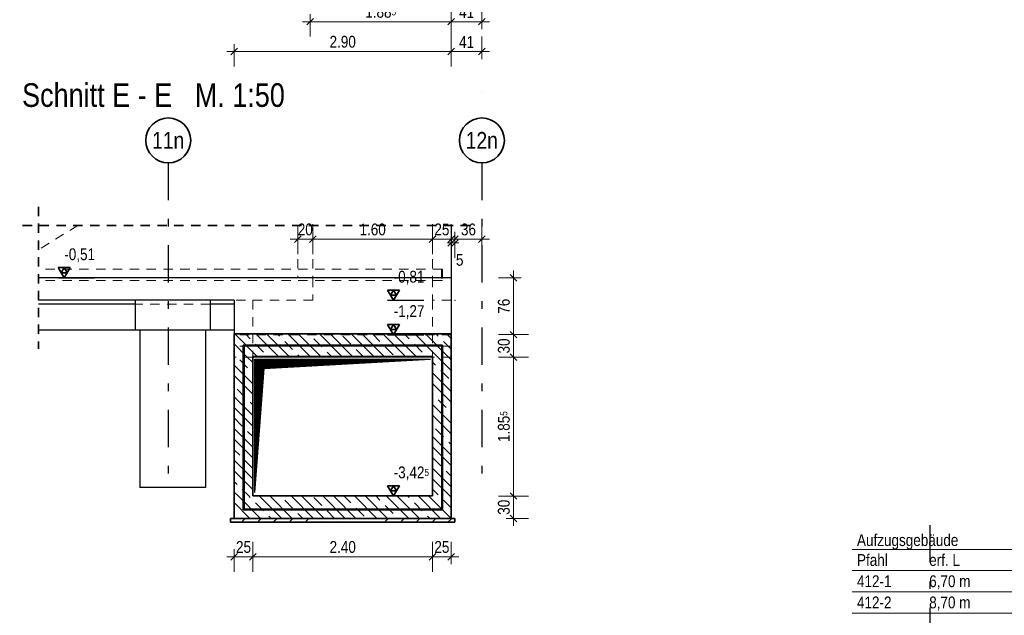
# Model space of a CAD drawing. Header units: millimetres. Extents: x -50 to 85, y 0 to 206.
# Tile 87 of 152: x 40.9 to 54.06, y 8.47 to 16.43. Entities that reach past the tile are written whole.
import ezdxf
from ezdxf.enums import TextEntityAlignment as Align

# ---------------------------------------------------------------- set-up
doc = ezdxf.new("R2010")
doc.units = ezdxf.units.MM
doc.linetypes.add('DASHDOTX2', pattern=[2, 1, -0.5, 0, -0.5])
doc.linetypes.add('HIDDEN', pattern=[0.375, 0.25, -0.125])
doc.layers.add('Achsen', color=7, linetype='Continuous', lineweight=20)
doc.layers.add('Schraffuren', color=7, linetype='Continuous', lineweight=20)
doc.styles.add('Arial Narrow', font='ARIALN.TTF')
doc.dimstyles.new('Arch_Strakon_dimstyle', dxfattribs={"dimtxt": 15.75, "dimasz": 1, "dimexe": 1.25, "dimexo": 0.0625, "dimgap": 1, "dimtad": 0, "dimdec": 5, "dimzin": 12, "dimdsep": 46, "dimtxsty": 'Arial Narrow', "dimblk": 'Arrowhead_Tick', "dimsah": 1, "dimcen": 0, "dimse1": 1, "dimse2": 1, "dimclrd": 6, "dimclrt": 2, "dimazin": 0, "dimtfac": 1, "dimtdec": 4, "dimtmove": 0, "dimatfit": 3, "dimldrblk": 'NONE', "dimfxl": 1, "dimtvp": 1, "dimtolj": 1, "dimtzin": 0, "dimlwd": 13, "dimarcsym": 2})
pattern_1 = [(135, (0, 0), (-0.212132, -0.212132), []), (135, (-0.0707, -0.0707), (-0.212132, -0.212132), []), (135, (-0.14142, -0.14142), (-0.212132, -0.212132), [0.15, -0.1])]

# ---------------------------------------------------------------- blocks, each defined once
blk = doc.blocks.new('Arrowhead_Tick')
at = {"color": 0, "linetype": 'Continuous', "lineweight": -2}
for p, q in [((0, 20), (0, -10)), ((-1, 0), (0, 0)), ((10, 0), (0, 0))]:
    blk.add_line(p, q, dxfattribs=at)
at = {"color": 2, "linetype": 'Continuous', "lineweight": 35}
blk.add_line((4.4, 4.4), (-4.4, -4.4), dxfattribs=at)
blk = doc.blocks.new('*D19')
at = {"color": 6, "linetype": 'Continuous', "lineweight": 13}
blk.add_line((44.791, 16.4), (46.657, 16.4), dxfattribs=at)
at = {"layer": 'Defpoints', "color": 0}
for p in [(46.667, 18.708), (44.781, 18.035), (46.667, 16.4)]:
    blk.add_point(p, dxfattribs=at)
at = {"color": 6, "lineweight": 13, "xscale": 0.01, "yscale": 0.01, "zscale": 0.01}
blk.add_blockref('Arrowhead_Tick', (46.667, 16.4), dxfattribs=at)
at = {"color": 6, "lineweight": 13, "xscale": 0.01, "yscale": 0.01, "zscale": 0.01, "rotation": 180}
blk.add_blockref('Arrowhead_Tick', (44.781, 16.4), dxfattribs=at)
at = {"color": 2, "lineweight": -2, "insert": (45.724, 16.531), "char_height": 0.1575, "attachment_point": 5, "style": 'Arial Narrow'}
blk.add_mtext('\\A1;1.88{\\A1;\\H.6x;\\S5;}', dxfattribs=at)
blk = doc.blocks.new('_None')
blk = doc.blocks.new('*D25')
at = {"color": 6, "linetype": 'Continuous', "lineweight": 13}
blk.add_line((46.677, 16.4), (47.067, 16.4), dxfattribs=at)
at = {"layer": 'Defpoints', "color": 0}
for p in [(46.667, 18.708), (47.077, 16.4), (47.077, 15.458)]:
    blk.add_point(p, dxfattribs=at)
at = {"color": 6, "lineweight": 13, "xscale": 0.01, "yscale": 0.01, "zscale": 0.01}
blk.add_blockref('Arrowhead_Tick', (47.077, 16.4), dxfattribs=at)
at = {"color": 6, "lineweight": 13, "xscale": 0.01, "yscale": 0.01, "zscale": 0.01, "rotation": 180}
blk.add_blockref('Arrowhead_Tick', (46.667, 16.4), dxfattribs=at)
at = {"color": 2, "lineweight": 35, "insert": (46.872, 16.529), "char_height": 0.1575, "attachment_point": 5, "style": 'Arial Narrow'}
blk.add_mtext('\\A1;41', dxfattribs=at)
blk = doc.blocks.new('*D26')
at = {"color": 6, "linetype": 'Continuous', "lineweight": 13}
blk.add_line((44.627, 13.493), (44.807, 13.493), dxfattribs=at)
at = {"layer": 'Defpoints', "color": 0}
for p in [(44.617, 13.677), (44.817, 13.677), (44.817, 13.493)]:
    blk.add_point(p, dxfattribs=at)
at = {"color": 6, "lineweight": 13, "xscale": 0.01, "yscale": 0.01, "zscale": 0.01}
blk.add_blockref('Arrowhead_Tick', (44.817, 13.493), dxfattribs=at)
at = {"color": 6, "lineweight": 13, "xscale": 0.01, "yscale": 0.01, "zscale": 0.01, "rotation": 180}
blk.add_blockref('Arrowhead_Tick', (44.617, 13.493), dxfattribs=at)
at = {"color": 2, "lineweight": 35, "insert": (44.717, 13.623), "char_height": 0.1575, "attachment_point": 5, "style": 'Arial Narrow'}
blk.add_mtext('\\A1;20', dxfattribs=at)
blk = doc.blocks.new('*D27')
at = {"color": 6, "linetype": 'Continuous', "lineweight": 13}
blk.add_line((44.827, 13.493), (46.407, 13.493), dxfattribs=at)
at = {"layer": 'Defpoints', "color": 0}
for p in [(44.817, 13.677), (46.417, 13.677), (46.417, 13.493)]:
    blk.add_point(p, dxfattribs=at)
at = {"color": 6, "lineweight": 13, "xscale": 0.01, "yscale": 0.01, "zscale": 0.01}
blk.add_blockref('Arrowhead_Tick', (46.417, 13.493), dxfattribs=at)
at = {"color": 6, "lineweight": 13, "xscale": 0.01, "yscale": 0.01, "zscale": 0.01, "rotation": 180}
blk.add_blockref('Arrowhead_Tick', (44.817, 13.493), dxfattribs=at)
at = {"color": 2, "lineweight": 35, "insert": (45.617, 13.623), "char_height": 0.1575, "attachment_point": 5, "style": 'Arial Narrow'}
blk.add_mtext('\\A1;1.60', dxfattribs=at)
blk = doc.blocks.new('*D28')
at = {"color": 6, "linetype": 'Continuous', "lineweight": 13}
blk.add_line((46.427, 13.493), (46.657, 13.493), dxfattribs=at)
at = {"layer": 'Defpoints', "color": 0}
for p in [(46.417, 13.677), (46.667, 13.677), (46.667, 13.493)]:
    blk.add_point(p, dxfattribs=at)
at = {"color": 6, "lineweight": 13, "xscale": 0.01, "yscale": 0.01, "zscale": 0.01}
blk.add_blockref('Arrowhead_Tick', (46.667, 13.493), dxfattribs=at)
at = {"color": 6, "lineweight": 13, "xscale": 0.01, "yscale": 0.01, "zscale": 0.01, "rotation": 180}
blk.add_blockref('Arrowhead_Tick', (46.417, 13.493), dxfattribs=at)
at = {"color": 2, "lineweight": 35, "insert": (46.542, 13.623), "char_height": 0.1575, "attachment_point": 5, "style": 'Arial Narrow'}
blk.add_mtext('\\A1;25', dxfattribs=at)
blk = doc.blocks.new('*D29')
at = {"color": 6, "linetype": 'Continuous', "lineweight": 13}
for p, q in [((46.657, 13.443), (46.647, 13.443)), ((46.667, 13.443), (46.717, 13.443)), ((46.727, 13.443), (46.737, 13.443))]:
    blk.add_line(p, q, dxfattribs=at)
at = {"layer": 'Defpoints', "color": 0}
for p in [(46.667, 13.677), (46.717, 13.443), (46.717, 12.677)]:
    blk.add_point(p, dxfattribs=at)
at = {"color": 6, "lineweight": 13, "xscale": 0.01, "yscale": 0.01, "zscale": 0.01}
blk.add_blockref('Arrowhead_Tick', (46.667, 13.443), dxfattribs=at)
at = {"color": 6, "lineweight": 13, "xscale": 0.01, "yscale": 0.01, "zscale": 0.01, "rotation": 180}
blk.add_blockref('Arrowhead_Tick', (46.717, 13.443), dxfattribs=at)
at = {"color": 2, "lineweight": 35, "insert": (46.78, 13.217), "char_height": 0.1575, "attachment_point": 5, "style": 'Arial Narrow'}
blk.add_mtext('\\A1;5', dxfattribs=at)
blk = doc.blocks.new('*D64')
at = {"color": 6, "linetype": 'Continuous', "lineweight": 13}
blk.add_line((46.727, 13.493), (47.067, 13.493), dxfattribs=at)
at = {"layer": 'Defpoints', "color": 0}
for p in [(47.077, 14.514), (47.077, 13.493), (46.717, 12.677)]:
    blk.add_point(p, dxfattribs=at)
at = {"color": 6, "lineweight": 13, "xscale": 0.01, "yscale": 0.01, "zscale": 0.01}
blk.add_blockref('Arrowhead_Tick', (47.077, 13.493), dxfattribs=at)
at = {"color": 6, "lineweight": 13, "xscale": 0.01, "yscale": 0.01, "zscale": 0.01, "rotation": 180}
blk.add_blockref('Arrowhead_Tick', (46.717, 13.493), dxfattribs=at)
at = {"color": 2, "lineweight": 35, "insert": (46.897, 13.623), "char_height": 0.1575, "attachment_point": 5, "style": 'Arial Narrow'}
blk.add_mtext('\\A1;36', dxfattribs=at)
blk = doc.blocks.new('*D106')
at = {"color": 6, "linetype": 'Continuous', "lineweight": 13}
blk.add_line((43.777, 16), (46.657, 16), dxfattribs=at)
at = {"layer": 'Defpoints', "color": 0}
for p in [(43.767, 22.358), (46.667, 22.358), (46.667, 16)]:
    blk.add_point(p, dxfattribs=at)
at = {"color": 6, "lineweight": 13, "xscale": 0.01, "yscale": 0.01, "zscale": 0.01}
blk.add_blockref('Arrowhead_Tick', (46.667, 16), dxfattribs=at)
at = {"color": 6, "lineweight": 13, "xscale": 0.01, "yscale": 0.01, "zscale": 0.01, "rotation": 180}
blk.add_blockref('Arrowhead_Tick', (43.767, 16), dxfattribs=at)
at = {"color": 2, "lineweight": 35, "insert": (45.217, 16.131), "char_height": 0.1575, "attachment_point": 5, "style": 'Arial Narrow'}
blk.add_mtext('\\A1;2.90', dxfattribs=at)
blk = doc.blocks.new('*D107')
at = {"color": 6, "linetype": 'Continuous', "lineweight": 13}
blk.add_line((46.677, 16), (47.067, 16), dxfattribs=at)
at = {"layer": 'Defpoints', "color": 0}
for p in [(46.667, 22.358), (47.077, 16.43), (47.077, 16)]:
    blk.add_point(p, dxfattribs=at)
at = {"color": 6, "lineweight": 13, "xscale": 0.01, "yscale": 0.01, "zscale": 0.01}
for p, rotation in [((47.077, 16), 359.9999999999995), ((46.667, 16), 179.9999999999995)]:
    blk.add_blockref('Arrowhead_Tick', p, dxfattribs=dict(at, rotation=rotation))
at = {"color": 2, "lineweight": 35, "insert": (46.872, 16.129), "char_height": 0.1575, "attachment_point": 5, "style": 'Arial Narrow'}
blk.add_mtext('\\A1;41', dxfattribs=at)
blk = doc.blocks.new('*D468')
at = {"color": 6, "linetype": 'Continuous', "lineweight": 13}
blk.add_line((47.5, 11.926), (47.5, 12.208), dxfattribs=at)
at = {"layer": 'Defpoints', "color": 0}
for p in [(46.667, 12.218), (47.5, 12.218), (46.417, 11.916)]:
    blk.add_point(p, dxfattribs=at)
at = {"color": 6, "lineweight": 13, "xscale": 0.01, "yscale": 0.01, "zscale": 0.01}
for p, rotation in [((47.5, 12.218), 90), ((47.5, 11.916), 270)]:
    blk.add_blockref('Arrowhead_Tick', p, dxfattribs=dict(at, rotation=rotation))
at = {"color": 2, "lineweight": 35, "insert": (47.37, 12.067), "char_height": 0.1575, "attachment_point": 5, "rotation": 90, "style": 'Arial Narrow'}
blk.add_mtext('\\A1;30', dxfattribs=at)
blk = doc.blocks.new('*D469')
at = {"color": 6, "linetype": 'Continuous', "lineweight": 13}
blk.add_line((47.5, 12.228), (47.5, 12.967), dxfattribs=at)
at = {"layer": 'Defpoints', "color": 0}
for p in [(46.667, 12.977), (47.5, 12.977), (46.667, 12.218)]:
    blk.add_point(p, dxfattribs=at)
at = {"color": 6, "lineweight": 13, "xscale": 0.01, "yscale": 0.01, "zscale": 0.01}
for p, rotation in [((47.5, 12.977), 90), ((47.5, 12.218), 270)]:
    blk.add_blockref('Arrowhead_Tick', p, dxfattribs=dict(at, rotation=rotation))
at = {"color": 2, "lineweight": 35, "insert": (47.37, 12.598), "char_height": 0.1575, "attachment_point": 5, "rotation": 90, "style": 'Arial Narrow'}
blk.add_mtext('\\A1;76', dxfattribs=at)
blk = doc.blocks.new('*D475')
at = {"color": 6, "linetype": 'Continuous', "lineweight": 13}
blk.add_line((47.5, 9.772), (47.5, 10.052), dxfattribs=at)
at = {"layer": 'Defpoints', "color": 0}
for p in [(46.417, 10.062), (47.5, 10.062), (46.667, 9.762)]:
    blk.add_point(p, dxfattribs=at)
at = {"color": 6, "lineweight": 13, "xscale": 0.01, "yscale": 0.01, "zscale": 0.01}
for p, rotation in [((47.5, 10.062), 90), ((47.5, 9.762), 270)]:
    blk.add_blockref('Arrowhead_Tick', p, dxfattribs=dict(at, rotation=rotation))
at = {"color": 2, "lineweight": 35, "insert": (47.37, 9.912), "char_height": 0.1575, "attachment_point": 5, "rotation": 90, "style": 'Arial Narrow'}
blk.add_mtext('\\A1;30', dxfattribs=at)
blk = doc.blocks.new('*D476')
at = {"color": 6, "linetype": 'Continuous', "lineweight": 13}
blk.add_line((47.5, 10.072), (47.5, 11.906), dxfattribs=at)
at = {"layer": 'Defpoints', "color": 0}
for p in [(46.417, 11.916), (47.5, 11.916), (46.417, 10.062)]:
    blk.add_point(p, dxfattribs=at)
at = {"color": 6, "lineweight": 13, "xscale": 0.01, "yscale": 0.01, "zscale": 0.01}
for p, rotation in [((47.5, 11.916), 90), ((47.5, 10.062), 270)]:
    blk.add_blockref('Arrowhead_Tick', p, dxfattribs=dict(at, rotation=rotation))
at = {"color": 2, "lineweight": 35, "insert": (47.37, 10.989), "char_height": 0.1575, "attachment_point": 5, "rotation": 90, "style": 'Arial Narrow'}
blk.add_mtext('\\A1;1.85{\\A1;\\H.6x;\\S5;}', dxfattribs=at)
blk = doc.blocks.new('*D538')
at = {"color": 6, "linetype": 'Continuous', "lineweight": 13}
blk.add_line((43.777, 9.25), (44.007, 9.25), dxfattribs=at)
at = {"layer": 'Defpoints', "color": 0}
for p in [(44.017, 10.062), (43.767, 9.762), (44.017, 9.25)]:
    blk.add_point(p, dxfattribs=at)
at = {"color": 6, "lineweight": 13, "xscale": 0.01, "yscale": 0.01, "zscale": 0.01, "rotation": 180}
blk.add_blockref('Arrowhead_Tick', (43.767, 9.25), dxfattribs=at)
at = {"color": 6, "lineweight": 13, "xscale": 0.01, "yscale": 0.01, "zscale": 0.01}
blk.add_blockref('Arrowhead_Tick', (44.017, 9.25), dxfattribs=at)
at = {"color": 2, "lineweight": 35, "insert": (43.892, 9.38), "char_height": 0.1575, "attachment_point": 5, "style": 'Arial Narrow'}
blk.add_mtext('\\A1;25', dxfattribs=at)
blk = doc.blocks.new('*D539')
at = {"color": 6, "linetype": 'Continuous', "lineweight": 13}
blk.add_line((44.027, 9.25), (46.407, 9.25), dxfattribs=at)
at = {"layer": 'Defpoints', "color": 0}
for p in [(44.017, 10.062), (46.417, 10.062), (46.417, 9.25)]:
    blk.add_point(p, dxfattribs=at)
at = {"color": 6, "lineweight": 13, "xscale": 0.01, "yscale": 0.01, "zscale": 0.01, "rotation": 180}
blk.add_blockref('Arrowhead_Tick', (44.017, 9.25), dxfattribs=at)
at = {"color": 6, "lineweight": 13, "xscale": 0.01, "yscale": 0.01, "zscale": 0.01}
blk.add_blockref('Arrowhead_Tick', (46.417, 9.25), dxfattribs=at)
at = {"color": 2, "lineweight": 35, "insert": (45.217, 9.38), "char_height": 0.1575, "attachment_point": 5, "style": 'Arial Narrow'}
blk.add_mtext('\\A1;2.40', dxfattribs=at)
blk = doc.blocks.new('*D540')
at = {"color": 6, "linetype": 'Continuous', "lineweight": 13}
blk.add_line((46.427, 9.25), (46.657, 9.25), dxfattribs=at)
at = {"layer": 'Defpoints', "color": 0}
for p in [(46.417, 10.062), (46.667, 9.762), (46.667, 9.25)]:
    blk.add_point(p, dxfattribs=at)
at = {"color": 6, "lineweight": 13, "xscale": 0.01, "yscale": 0.01, "zscale": 0.01, "rotation": 180}
blk.add_blockref('Arrowhead_Tick', (46.417, 9.25), dxfattribs=at)
at = {"color": 6, "lineweight": 13, "xscale": 0.01, "yscale": 0.01, "zscale": 0.01}
blk.add_blockref('Arrowhead_Tick', (46.667, 9.25), dxfattribs=at)
at = {"color": 2, "lineweight": 35, "insert": (46.542, 9.38), "char_height": 0.1575, "attachment_point": 5, "style": 'Arial Narrow'}
blk.add_mtext('\\A1;25', dxfattribs=at)

msp = doc.modelspace()

# ---------------------------------------------------------------- hatches: boundary and pattern name
at = {"lineweight": 13}
h = msp.add_hatch(dxfattribs=at)
h.set_pattern_fill('wuB', color=6, scale=0.01, angle=135, style=0, pattern_type=2)
h.set_pattern_definition(pattern_1)
h.paths.add_polyline_path([(46.6667012, 11.9278231), (46.6667012, 12.2278831), (43.7667012, 12.2278831), (43.7667012, 11.9278231)])
h = msp.add_hatch(dxfattribs=at)
h.set_pattern_fill('wuB', color=6, scale=0.01, angle=135, style=0, pattern_type=2)
h.set_pattern_definition(pattern_1)
h.paths.add_polyline_path([(43.7667012, 10.0624569), (44.0167012, 10.0624569), (44.0167012, 11.9278231), (43.7667012, 11.9278231)])
at = {"lineweight": 25}
h = msp.add_hatch(dxfattribs=at)
h.set_pattern_fill('Mau', color=3, scale=0.01, angle=45, style=0, pattern_type=2)
h.set_pattern_definition([(45, (0, 0), (-0.0070710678, 0.0070710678), [])])
h.paths.add_polyline_path([(44.0417012, 10.1080346), (44.1667012, 11.7657597), (46.3917012, 11.8907597), (44.0417012, 11.8907597)])
at = {"lineweight": 13}
h = msp.add_hatch(dxfattribs=at)
h.set_pattern_fill('wuB', color=6, scale=0.01, angle=135, style=0, pattern_type=2)
h.set_pattern_definition(pattern_1)
h.paths.add_polyline_path([(46.4167012, 10.0624568), (46.6667012, 10.0624568), (46.6667012, 11.9278231), (46.4167012, 11.9278231)])
h = msp.add_hatch(dxfattribs=at)
h.set_pattern_fill('wuB', color=6, scale=0.01, angle=135, style=0, pattern_type=2)
h.set_pattern_definition(pattern_1)
h.paths.add_polyline_path([(43.7667012, 9.762457), (46.6667012, 9.762457), (46.6667012, 10.062457), (43.7667012, 10.062457)])
at = {"layer": 'Schraffuren', "lineweight": 13, "true_color": 0xff0000}
for points in [[(43.8887012, 9.8773904), (43.8987012, 9.8773904), (43.8987012, 12.0777603), (43.8887012, 12.0777603)], [(43.8987012, 12.0677603), (46.5395386, 12.0677603), (46.5395386, 12.0777603), (43.8987012, 12.0777603)], [(46.5395386, 9.8773904), (46.5495386, 9.8773904), (46.5495386, 12.0777603), (46.5395386, 12.0777603)], [(43.8987012, 9.8773904), (46.5395386, 9.8773904), (46.5395386, 9.8873904), (43.8987012, 9.8873904)]]:
    msp.add_hatch(color=1, dxfattribs=at).paths.add_polyline_path(points)
at = {"layer": 'Schraffuren', "lineweight": 13}
h = msp.add_hatch(dxfattribs=at)
h.set_pattern_fill('uB', color=6, scale=0.01, angle=45, style=0, pattern_type=2)
h.set_pattern_definition([(45, (0, 0), (-0.212132, 0.212132), [0.15, -0.1]), (45, (0, 0.21213), (-0.212132, 0.212132), [0.15, -0.1, 0.15, -0.1])])
h.paths.add_polyline_path([(43.7167012, 9.7123904), (46.7167012, 9.7123904), (46.7167012, 9.7628243), (43.7167012, 9.7628243)])

# ---------------------------------------------------------------- linework, layer by layer
at = {"color": 2, "linetype": 'HIDDEN', "lineweight": 35, "ltscale": 0.5}
for p, q in [((41.1520973, 13.9273915), (41.1520973, 12.0273904)), ((46.9167012, 13.6773915), (40.9020973, 13.6773915))]:
    msp.add_line(p, q, dxfattribs=at)
at = {"color": 6, "linetype": 'HIDDEN', "lineweight": 13, "ltscale": 0.5}
for p, q in [((41.6766971, 13.6773915), (41.1520973, 13.3532638)), ((41.2565252, 13.6763904), (41.1520973, 13.6763904)), ((41.2565252, 13.6773915), (41.2565252, 13.6763904)), ((44.6165252, 13.6773915), (44.6165252, 12.9773915)), ((44.8165252, 13.6773915), (44.8165252, 12.9773915)), ((46.4167012, 13.6773915), (46.4167012, 12.9773915)), ((46.5479379, 13.0923904), (41.1520973, 13.0923904)), ((46.5379379, 13.0923904), (46.5379379, 12.9423904)), ((46.5479379, 13.0923904), (46.5479379, 12.9423904)), ((46.5479379, 12.9423904), (41.1520973, 12.9423904)), ((44.8167012, 12.9773904), (44.8167012, 12.6773904)), ((46.4167012, 12.9773915), (46.4167012, 12.6773904)), ((43.44556, 12.6273915), (42.44556, 12.6273915)), ((43.44492, 12.6773904), (43.44492, 12.2773904)), ((44.8167012, 12.6773904), (43.7667012, 12.6773904)), ((46.6667012, 12.6773904), (46.4167012, 12.6773904)), ((46.6667012, 12.2178203), (43.7667012, 12.2178203)), ((44.0167012, 12.2278203), (44.0167012, 11.9278231)), ((46.4167012, 12.2278203), (46.4167012, 11.9278231)), ((46.6667012, 12.0627603), (43.7667012, 12.0627603)), ((44.0167012, 11.9177603), (43.7667012, 11.9177603)), ((44.0167012, 11.9157597), (43.7667012, 11.9157597)), ((46.6667012, 11.9177603), (46.4167012, 11.9177603)), ((46.6667012, 11.9157597), (46.4167012, 11.9157597)), ((43.8987012, 10.1773892), (43.8887012, 10.1773892)), ((46.5495386, 10.1773892), (46.5395386, 10.1773892)), ((43.8987012, 10.0273904), (43.8887012, 10.0273904)), ((44.0167012, 10.0624569), (44.0167012, 10.0623904)), ((46.4167012, 10.0624568), (46.4167012, 10.0623904)), ((46.5495386, 10.0273904), (46.5395386, 10.0273904)), ((43.8987012, 9.8873904), (43.8987012, 9.8773904)), ((46.5395386, 9.8873904), (46.5395386, 9.8773904)), ((43.7667012, 9.7623904), (43.7167012, 9.7623904)), ((43.7667012, 9.762457), (43.7667012, 9.7623904)), ((46.6667012, 9.762457), (46.6667012, 9.7623904)), ((46.7167012, 9.7623904), (46.6667012, 9.7623904))]:
    msp.add_line(p, q, dxfattribs=at)
at = {"color": 2, "linetype": 'Continuous', "lineweight": 35}
for p, q in [((41.5750414, 13.1137854), (41.4175414, 13.1137854)), ((41.4175414, 13.1137854), (41.4962914, 12.9773904)), ((41.4962914, 13.1137854), (41.4569164, 13.0455879)), ((41.4569164, 13.0455879), (41.5356664, 13.0455879)), ((41.4962914, 12.9773904), (41.5750414, 13.1137854)), ((41.5356664, 13.0455879), (41.4962914, 13.1137854)), ((45.9750414, 12.8137854), (45.8175414, 12.8137854)), ((45.8175414, 12.8137854), (45.8962914, 12.6773904)), ((45.8962914, 12.8137854), (45.8569164, 12.7455879)), ((45.8962914, 12.6773904), (45.9750414, 12.8137854)), ((45.9356664, 12.7455879), (45.8962914, 12.8137854)), ((45.8569164, 12.7455879), (45.9356664, 12.7455879)), ((45.9750414, 12.3542153), (45.8175414, 12.3542153)), ((45.8175414, 12.3542153), (45.8962914, 12.2178203)), ((45.8962914, 12.3542153), (45.8569164, 12.2860178)), ((45.8569164, 12.2860178), (45.9356664, 12.2860178)), ((45.8962914, 12.2178203), (45.9750414, 12.3542153)), ((45.9356664, 12.2860178), (45.8962914, 12.3542153)), ((43.7667012, 12.2278831), (43.7667012, 11.9278231)), ((46.6667012, 12.2278203), (43.7667012, 12.2278203)), ((46.6667012, 12.2278831), (46.6667012, 11.9278231)), ((43.8987012, 12.0777603), (43.8887012, 12.0777603)), ((43.8887012, 12.0777603), (43.8887012, 9.8773904)), ((46.5395386, 12.0777603), (43.8987012, 12.0777603)), ((46.5395386, 12.0677603), (43.8987012, 12.0677603)), ((43.8987012, 12.0677603), (43.8987012, 9.8873904)), ((46.5495386, 12.0777603), (46.5395386, 12.0777603)), ((46.5395386, 12.0677603), (46.5395386, 9.8873904)), ((46.5495386, 12.0777603), (46.5495386, 9.8773904)), ((43.7667012, 11.9278231), (43.7667012, 10.062457)), ((44.0167012, 11.9278231), (44.0167012, 10.0624569)), ((46.4167012, 11.9277603), (44.0167012, 11.9277603)), ((46.4167012, 11.9278231), (46.4167012, 10.0624568)), ((46.6667012, 11.9278231), (46.6667012, 10.062457)), ((45.9750414, 10.1988518), (45.8175414, 10.1988518)), ((45.8175414, 10.1988518), (45.8962914, 10.0624568)), ((45.8962914, 10.1988518), (45.8569164, 10.1306543)), ((45.8569164, 10.1306543), (45.9356664, 10.1306543)), ((45.8962914, 10.0624568), (45.9750414, 10.1988518)), ((45.9356664, 10.1306543), (45.8962914, 10.1988518)), ((43.7667012, 10.062457), (43.7667012, 9.762457)), ((46.4167012, 10.0623904), (44.0167012, 10.0623904)), ((46.6667012, 10.062457), (46.6667012, 9.762457)), ((43.8987012, 9.8773904), (43.8887012, 9.8773904)), ((46.5395386, 9.8873904), (43.8987012, 9.8873904)), ((46.5395386, 9.8773904), (43.8987012, 9.8773904)), ((46.5495386, 9.8773904), (46.5395386, 9.8773904)), ((46.7167012, 9.7628243), (43.7167012, 9.7628243)), ((43.7167012, 9.7628243), (43.7167012, 9.7123904)), ((46.6667012, 9.7623904), (43.7667012, 9.7623904)), ((46.7167012, 9.7628243), (46.7167012, 9.7123904)), ((46.7167012, 9.7123904), (43.7167012, 9.7123904))]:
    msp.add_line(p, q, dxfattribs=at)
at = {"color": 3, "linetype": 'Continuous', "lineweight": 25}
for p, q in [((41.4175414, 12.9773904), (41.9026414, 12.9773904)), ((45.8175414, 12.6773904), (46.3026414, 12.6773904)), ((45.8175414, 12.2178203), (46.3026414, 12.2178203)), ((44.0417012, 10.1080346), (44.0417012, 11.8907597)), ((44.0417012, 11.8907597), (46.3917012, 11.8907597)), ((44.1667012, 11.7657597), (46.3917012, 11.8907597)), ((44.0417012, 10.1080346), (44.1667012, 11.7657597)), ((45.8175414, 10.0624568), (46.3770602, 10.0624568))]:
    msp.add_line(p, q, dxfattribs=at)
at = {"color": 9, "linetype": 'Continuous', "lineweight": 0}
for centre in [(46.7167012, 12.6773904), (43.7667012, 10.0624569), (46.6667012, 10.0624568)]:
    msp.add_circle(centre, 0.00111, dxfattribs=at)
at = {"layer": 'Achsen', "color": 3, "linetype": 'DASHDOTX2', "lineweight": 25, "ltscale": 0.5}
for p, q in [((42.8865329, 14.5136313), (42.8865329, 10.1849134)), ((47.0765329, 14.5136313), (47.0765329, 10.1623545)), ((53.0613203, 9.6714893), (53.0613203, 3.069709))]:
    msp.add_line(p, q, dxfattribs=at)
at = {"layer": 'Achsen', "color": 3, "linetype": 'Continuous', "lineweight": 25}
for p, q in [((46.6667012, 13.6773915), (46.6667012, 12.9773915)), ((46.6666979, 12.9773904), (41.1520973, 12.9773904)), ((46.6667012, 12.9773915), (46.6667012, 12.6773904)), ((42.44556, 12.6773904), (41.1520973, 12.6773904)), ((42.44556, 12.6273915), (41.1520973, 12.6273915)), ((42.44556, 12.6773915), (42.44556, 12.2773904)), ((43.44556, 12.6773904), (42.44556, 12.6773904)), ((43.44556, 12.6773915), (43.44556, 12.2773904)), ((43.7667012, 12.6773904), (43.44556, 12.6773904)), ((43.7667012, 12.6273915), (43.44556, 12.6273915)), ((43.7667012, 12.6773915), (43.7667012, 12.6273915)), ((43.7667012, 12.6273915), (43.7667012, 12.2278831)), ((46.6667012, 12.6773904), (46.6667012, 12.2278831)), ((42.44556, 12.2773904), (41.1520973, 12.2773904)), ((43.44556, 12.2773904), (42.44556, 12.2773904)), ((42.5063327, 12.2773904), (42.5063327, 10.1773892)), ((43.3863327, 12.2773904), (43.3863327, 10.1773892)), ((43.7667012, 12.2773904), (43.44556, 12.2773904)), ((46.4167012, 11.9157597), (44.0167012, 11.9157597)), ((42.5147872, 10.1773892), (42.5063327, 10.1773892)), ((42.5398257, 10.1773892), (42.5147872, 10.1773892)), ((42.5804861, 10.1773892), (42.5398257, 10.1773892)), ((42.6352057, 10.1773892), (42.5804861, 10.1773892)), ((42.7018818, 10.1773892), (42.6352057, 10.1773892)), ((42.777952, 10.1773892), (42.7018818, 10.1773892)), ((42.860493, 10.1773892), (42.777952, 10.1773892)), ((42.9463327, 10.1773892), (42.860493, 10.1773892)), ((43.0321725, 10.1773892), (42.9463327, 10.1773892)), ((43.1147134, 10.1773892), (43.0321725, 10.1773892)), ((43.1907836, 10.1773892), (43.1147134, 10.1773892)), ((43.2574597, 10.1773892), (43.1907836, 10.1773892)), ((43.3121794, 10.1773892), (43.2574597, 10.1773892)), ((43.3528397, 10.1773892), (43.3121794, 10.1773892)), ((43.3778782, 10.1773892), (43.3528397, 10.1773892)), ((43.3863327, 10.1773892), (43.3778782, 10.1773892))]:
    msp.add_line(p, q, dxfattribs=at)
at = {"layer": 'Achsen', "color": 6, "linetype": 'HIDDEN', "lineweight": 13, "ltscale": 0.5}
for p, q in [((44.0167012, 12.6773904), (44.0167012, 12.2278203)), ((46.4167012, 12.6773904), (46.4167012, 12.2278203))]:
    msp.add_line(p, q, dxfattribs=at)
at = {"layer": 'Achsen', "color": 2, "linetype": 'Continuous', "lineweight": 35}
for centre in [(42.8865329, 14.8136313), (47.0765329, 14.8136313)]:
    msp.add_circle(centre, 0.3, dxfattribs=at)
at = {"layer": 'Schraffuren', "color": 9, "linetype": 'Continuous', "lineweight": 0}
for p, q in [((52.0237219, 9.3484221), (54.2570719, 9.3484221)), ((52.0237219, 9.0649221), (54.2570719, 9.0649221)), ((52.0237219, 8.7814221), (54.2570719, 8.7814221)), ((52.0237219, 8.4979221), (54.2570719, 8.4979221))]:
    msp.add_line(p, q, dxfattribs=at)
msp.add_circle((47.0765329, 15.4584954), 0.00111, dxfattribs=at)

# ---------------------------------------------------------------- texts
at = {"color": 1, "lineweight": 70, "style": 'Arial Narrow'}
msp.add_text('Schnitt E - E   M. 1:50', height=0.315, dxfattribs=at).set_placement((40.9338911, 15.2616517))
at = {"color": 2, "lineweight": 35, "char_height": 0.1575, "attachment_point": 1, "line_spacing_factor": 0.9, "style": 'Arial Narrow'}
for s, insert in [(' -0,51', (41.4474664, 13.3711404)), (' -0,81', (45.8474664, 13.0711404)), (' -1,27', (45.8474664, 12.6115703)), (' -3,42{\\A1;\\H.6x;\\S5;}', (45.8474664, 10.4562068))]:
    msp.add_mtext(s, dxfattribs=dict(at, insert=insert))
at = {"layer": 'Achsen', "color": 4, "lineweight": 50, "style": 'Arial Narrow'}
for s, p in [('11n', (42.8849329, 14.8136313)), ('12n', (47.0749329, 14.8136313))]:
    msp.add_text(s, height=0.225, dxfattribs=at).set_placement(p, align=Align.MIDDLE_CENTER)
at = {"layer": 'Schraffuren', "color": 2, "lineweight": 35, "style": 'Arial Narrow'}
for s, p in [('Aufzugsgebäude', (52.0867219, 9.3938086)), ('Pfahl', (52.0867219, 9.1279221)), ('erf. L', (53.0514719, 9.1279221)), ('412-1', (52.0867219, 8.8444221)), ('6,70 m', (53.0514719, 8.8444221)), ('412-2', (52.0867219, 8.5609221)), ('8,70 m', (53.0514719, 8.5609221))]:
    msp.add_text(s, height=0.1575, dxfattribs=at).set_placement(p)

# ---------------------------------------------------------------- dimensions: what is measured, and where the dimension line sits
at = {"lineweight": 35}
for base, p1, p2, text, override, picture, middle in [((46.6667012, 16.000406), (43.7667012, 22.3579689), (46.6667012, 22.3579689), '2.90', {"dimscale": 0.01, "dimtxt": 15.75, "dimasz": 1, "dimgap": 5, "dimtad": 1, "dimjust": 0, "dimtih": 0, "dimtoh": 0, "dimdec": 5, "dimdsep": 46, "dimtxsty": 'Arial Narrow', "dimclrd": 6, "dimclrt": 2, "dimtix": 1, "dimtofl": 255, "dimtmove": 0, "dimatfit": 2, "dimfxl": 0, "dimfxlon": 0, "dimtvp": 31.746032, "dimlwd": 13}, '*D106', (45.2167012, 16.000406)), ((47.0765329, 16.000406), (46.6667012, 22.3579689), (47.0765329, 16.4300152), '41', {"dimscale": 0.01, "dimtxt": 15.75, "dimasz": 1, "dimgap": 5, "dimtad": 1, "dimjust": 0, "dimtih": 0, "dimtoh": 0, "dimdec": 5, "dimdsep": 46, "dimtxsty": 'Arial Narrow', "dimclrd": 6, "dimclrt": 2, "dimtix": 1, "dimtofl": 255, "dimtmove": 0, "dimatfit": 2, "dimfxl": 0, "dimfxlon": 0, "dimtvp": 31.746032, "dimlwd": 13}, '*D107', (46.871617, 16.000406)), ((47.0765329, 16.400406), (46.6667012, 18.7079689), (47.0765329, 15.4584954), '41', {"dimscale": 0.01, "dimtxt": 15.75, "dimasz": 1, "dimgap": 5, "dimtad": 1, "dimjust": 0, "dimtih": 0, "dimtoh": 0, "dimdec": 3, "dimdsep": 46, "dimtxsty": 'Arial Narrow', "dimclrd": 6, "dimclrt": 2, "dimtix": 1, "dimtofl": 255, "dimtmove": 0, "dimatfit": 2, "dimfxl": 0, "dimfxlon": 0, "dimtvp": 31.746032, "dimlwd": 13}, '*D25', (46.871617, 16.400406)), ((47.0765329, 13.4927189), (46.7167012, 12.6773904), (47.0765329, 14.5136313), '36', {"dimscale": 0.01, "dimtxt": 15.75, "dimasz": 1, "dimgap": 5, "dimtad": 1, "dimjust": 0, "dimtih": 0, "dimtoh": 0, "dimdec": 2, "dimdsep": 46, "dimtxsty": 'Arial Narrow', "dimclrd": 6, "dimclrt": 2, "dimtix": 1, "dimtofl": 255, "dimtmove": 0, "dimatfit": 2, "dimfxl": 0, "dimfxlon": 0, "dimtvp": 31.746032, "dimlwd": 13}, '*D64', (46.896617, 13.4927189)), ((44.8165252, 13.4927189), (44.6165252, 13.6773915), (44.8165252, 13.6773915), '20', {"dimscale": 0.01, "dimtxt": 15.75, "dimasz": 1, "dimgap": 5, "dimtad": 1, "dimjust": 0, "dimtih": 0, "dimtoh": 0, "dimdec": 3, "dimdsep": 46, "dimtxsty": 'Arial Narrow', "dimclrd": 6, "dimclrt": 2, "dimtix": 1, "dimtofl": 255, "dimtmove": 0, "dimatfit": 2, "dimfxl": 0, "dimfxlon": 0, "dimtvp": 31.746032, "dimlwd": 13}, '*D26', (44.7165252, 13.4927189)), ((46.4167012, 13.4927189), (44.8165252, 13.6773915), (46.4167012, 13.6773915), '1.60', {"dimscale": 0.01, "dimtxt": 15.75, "dimasz": 1, "dimgap": 5, "dimtad": 1, "dimjust": 0, "dimtih": 0, "dimtoh": 0, "dimdec": 3, "dimdsep": 46, "dimtxsty": 'Arial Narrow', "dimclrd": 6, "dimclrt": 2, "dimtix": 1, "dimtofl": 255, "dimtmove": 0, "dimatfit": 2, "dimfxl": 0, "dimfxlon": 0, "dimtvp": 31.746032, "dimlwd": 13}, '*D27', (45.6166132, 13.4927189)), ((46.6667012, 13.4927189), (46.4167012, 13.6773915), (46.6667012, 13.6773915), '25', {"dimscale": 0.01, "dimtxt": 15.75, "dimasz": 1, "dimgap": 5, "dimtad": 1, "dimjust": 0, "dimtih": 0, "dimtoh": 0, "dimdec": 3, "dimdsep": 46, "dimtxsty": 'Arial Narrow', "dimclrd": 6, "dimclrt": 2, "dimtix": 1, "dimtofl": 255, "dimtmove": 0, "dimatfit": 2, "dimfxl": 0, "dimfxlon": 0, "dimtvp": 31.746032, "dimlwd": 13}, '*D28', (46.5417012, 13.4927189)), ((46.7167012, 13.4427189), (46.6667012, 13.6773915), (46.7167012, 12.6773904), '5', {"dimscale": 0.01, "dimtxt": 15.75, "dimasz": 1, "dimgap": 5, "dimtad": 0, "dimjust": 0, "dimtih": 0, "dimtoh": 0, "dimdec": 2, "dimdsep": 46, "dimtxsty": 'Arial Narrow', "dimclrd": 6, "dimclrt": 2, "dimtix": 0, "dimtofl": 255, "dimtmove": 2, "dimatfit": 2, "dimfxl": 0, "dimfxlon": 0, "dimtvp": 31.746032, "dimlwd": 13}, '*D29', (46.7801238, 13.2171237)), ((44.0167012, 9.25), (43.7667012, 9.7623904), (44.0167012, 10.0624569), '25', {"dimscale": 0.01, "dimtxt": 15.75, "dimasz": 1, "dimgap": 5, "dimtad": 1, "dimjust": 0, "dimtih": 0, "dimtoh": 0, "dimdec": 5, "dimdsep": 46, "dimtxsty": 'Arial Narrow', "dimclrd": 6, "dimclrt": 2, "dimtix": 1, "dimtofl": 255, "dimtmove": 0, "dimatfit": 2, "dimfxl": 0, "dimfxlon": 0, "dimtvp": 31.746032, "dimlwd": 13}, '*D538', (43.8917012, 9.25)), ((46.4167012, 9.25), (44.0167012, 10.0624569), (46.4167012, 10.0624568), '2.40', {"dimscale": 0.01, "dimtxt": 15.75, "dimasz": 1, "dimgap": 5, "dimtad": 1, "dimjust": 0, "dimtih": 0, "dimtoh": 0, "dimdec": 5, "dimdsep": 46, "dimtxsty": 'Arial Narrow', "dimclrd": 6, "dimclrt": 2, "dimtix": 1, "dimtofl": 255, "dimtmove": 0, "dimatfit": 2, "dimfxl": 0, "dimfxlon": 0, "dimtvp": 31.746032, "dimlwd": 13}, '*D539', (45.2167012, 9.25)), ((46.6667012, 9.25), (46.4167012, 10.0624568), (46.6667012, 9.762457), '25', {"dimscale": 0.01, "dimtxt": 15.75, "dimasz": 1, "dimgap": 5, "dimtad": 1, "dimjust": 0, "dimtih": 0, "dimtoh": 0, "dimdec": 5, "dimdsep": 46, "dimtxsty": 'Arial Narrow', "dimclrd": 6, "dimclrt": 2, "dimtix": 1, "dimtofl": 255, "dimtmove": 0, "dimatfit": 2, "dimfxl": 0, "dimfxlon": 0, "dimtvp": 31.746032, "dimlwd": 13}, '*D540', (46.5417012, 9.25))]:
    dim = msp.add_linear_dim(base=base, p1=p1, p2=p2, text=text, dimstyle='Arch_Strakon_dimstyle', override=override, dxfattribs=at)
    dim.commit()
    dim.dimension.update_dxf_attribs({"geometry": picture, "text_midpoint": middle, "dimtype": 160})
at = {"lineweight": -2}
dim = msp.add_linear_dim(base=(46.6667012, 16.400406), p1=(44.7805912, 18.0348302), p2=(46.6667012, 18.7079689), text='1.88{\\A1;\\H.6x;\\S5;}', dimstyle='Arch_Strakon_dimstyle', override={"dimscale": 0.01, "dimtxt": 15.75, "dimasz": 1, "dimgap": 5, "dimtad": 1, "dimjust": 0, "dimtih": 0, "dimtoh": 0, "dimdec": 5, "dimdsep": 46, "dimtxsty": 'Arial Narrow', "dimclrd": 6, "dimclrt": 2, "dimtix": 1, "dimtofl": 255, "dimtmove": 0, "dimatfit": 2, "dimfxl": 0, "dimfxlon": 0, "dimtvp": 31.746032, "dimlwd": 13}, dxfattribs=at)
dim.commit()
dim.dimension.update_dxf_attribs({"geometry": '*D19', "text_midpoint": (45.7236462, 16.400406), "dimtype": 160})
at = {"lineweight": 35}
for base, p1, p2, text, picture, middle in [((47.5, 12.9773915), (46.6667012, 12.2178203), (46.6667012, 12.9773915), '76', '*D469', (47.5, 12.5976059)), ((47.5, 12.2178203), (46.4167012, 11.9157597), (46.6667012, 12.2178203), '30', '*D468', (47.5, 12.06679)), ((47.5, 11.9157597), (46.4167012, 10.0624568), (46.4167012, 11.9157597), '1.85{\\A1;\\H.6x;\\S5;}', '*D476', (47.5, 10.9891083)), ((47.5, 10.0624568), (46.6667012, 9.762457), (46.4167012, 10.0624568), '30', '*D475', (47.5, 9.9124569))]:
    dim = msp.add_linear_dim(base=base, p1=p1, p2=p2, angle=90, text=text, dimstyle='Arch_Strakon_dimstyle', override={"dimscale": 0.01, "dimtxt": 15.75, "dimasz": 1, "dimgap": 5, "dimtad": 1, "dimjust": 0, "dimtih": 0, "dimtoh": 0, "dimdec": 5, "dimdsep": 46, "dimtxsty": 'Arial Narrow', "dimclrd": 6, "dimclrt": 2, "dimtix": 1, "dimtofl": 255, "dimtmove": 0, "dimatfit": 2, "dimfxl": 0, "dimfxlon": 0, "dimtvp": 31.746032, "dimlwd": 13}, dxfattribs=at)
    dim.commit()
    dim.dimension.update_dxf_attribs({"geometry": picture, "text_midpoint": middle, "dimtype": 160})

doc.saveas('drawing.dxf')
